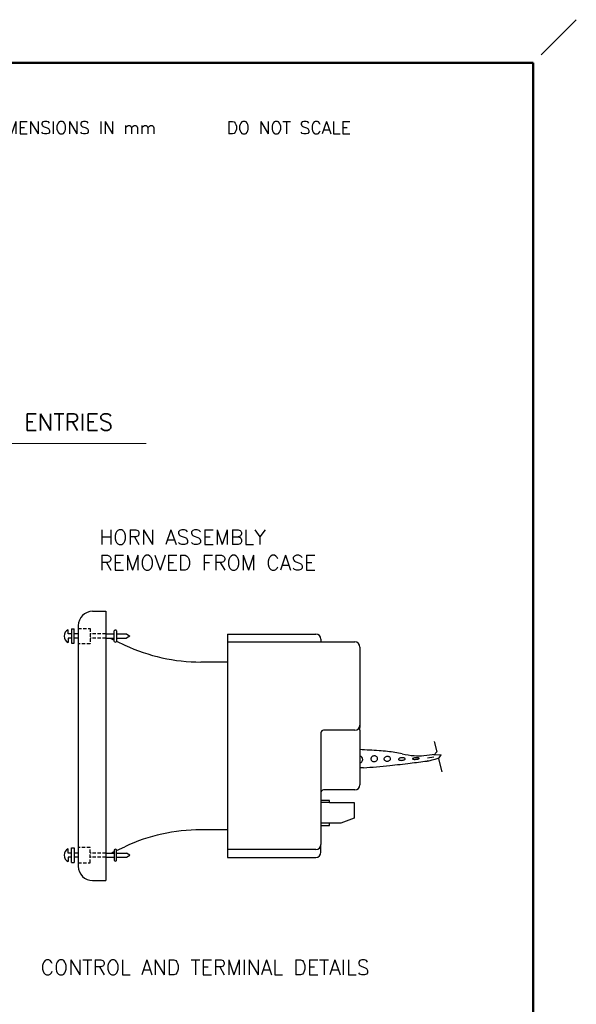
# Model space of a CAD drawing. Extents: x 0 to 411, y 0 to 279.
# Tile 6 of 13: x 112 to 196, y 130 to 279. Entities that reach past the tile are written whole.
import ezdxf

# ---------------------------------------------------------------- set-up
doc = ezdxf.new("R2010")
doc.units = 0
doc.header["$LTSCALE"] = 0.5
doc.header["$MEASUREMENT"] = 0
doc.linetypes.add('DASHEDX2', pattern=[1.5, 1, -0.5])
doc.layers.get('0').update_dxf_attribs({"linetype": 'CONTINUOUS'})
doc.layers.add('BLUE DIMS', color=5, linetype='CONTINUOUS', lineweight=13)
doc.layers.add('OBJECT', color=1, linetype='CONTINUOUS', lineweight=50)
doc.layers.add('DASHED', color=5, linetype='DASHEDX2')
doc.layers.add('UNSEEN', color=255, linetype='CONTINUOUS', plot=False)
doc.styles.add('ROMANS', font='romans', dxfattribs={"height": 2.5})

msp = doc.modelspace()

# ---------------------------------------------------------------- linework, layer by layer
for p, q in [((122.9671, 189.59869), (124.97024, 189.59869)), ((124.97024, 189.59869), (124.97024, 149.01261)), ((120.80251, 187.4341), (120.80251, 151.1772)), ((119.28633, 186.17273), (119.28633, 186.81992)), ((119.80404, 186.17273), (119.28633, 186.17273)), ((119.80404, 185.5307), (119.28633, 185.5307)), ((119.28633, 185.5307), (119.28633, 184.88351)), ((119.80404, 186.94039), (119.80404, 184.76304)), ((119.80404, 186.94039), (120.18586, 186.94039)), ((120.18586, 184.76304), (120.18586, 186.94039)), ((120.80251, 186.17273), (120.18586, 186.17273)), ((120.80251, 185.5307), (120.18586, 185.5307)), ((124.97024, 186.17273), (126.2229, 186.17273)), ((124.97024, 185.5307), (126.2229, 185.5307)), ((125.59959, 185.5307), (126.2229, 185.23923)), ((126.2229, 185.0585), (126.2229, 186.64492)), ((126.56687, 186.64492), (126.56687, 185.0585)), ((126.56687, 186.17273), (128.04749, 186.17273)), ((126.56687, 185.5307), (128.04749, 185.5307)), ((128.04749, 186.17273), (128.57635, 185.85222)), ((128.57635, 185.85222), (128.04749, 185.5307)), ((143.2953, 186.14867), (143.2953, 152.49923)), ((143.2953, 186.14867), (156.59856, 186.14867)), ((119.80404, 184.76304), (120.18586, 184.76304)), ((126.56687, 185.07838), (127.82443, 184.49033)), ((143.2953, 184.97485), (162.46765, 184.97485)), ((157.38111, 185.36613), (157.38111, 184.97485)), ((163.2502, 184.19231), (163.2502, 180.12295)), ((143.2953, 181.94295), (139.28574, 181.94295)), ((163.2502, 180.12295), (163.2502, 178.31489)), ((163.2502, 178.31489), (163.2502, 172.06286)), ((163.2502, 171.67159), (163.2502, 172.45413)), ((157.38111, 171.28032), (157.38111, 163.45486)), ((162.46765, 171.67159), (157.77238, 171.67159)), ((163.2502, 171.67159), (163.2502, 171.28032)), ((163.2502, 171.28032), (163.2502, 163.45486)), ((174.44913, 169.98042), (174.84699, 168.39027)), ((174.37407, 167.91773), (174.84699, 168.39027)), ((175.50008, 167.95524), (174.37407, 167.91773)), ((175.09941, 167.38141), (175.50008, 167.95524)), ((173.49315, 167.04491), (173.37695, 167.02803)), ((174.39979, 167.63284), (173.46733, 167.45788)), ((175.09941, 167.38141), (175.59391, 165.40501)), ((163.7765, 165.99909), (163.2502, 165.9858)), ((157.38111, 163.45486), (157.38111, 154.4556)), ((162.46765, 162.67232), (157.77238, 162.67232)), ((158.6932, 161.1022), (157.38111, 161.1022)), ((158.6932, 160.7898), (157.38111, 160.7898)), ((158.6932, 160.7898), (158.6932, 161.1022)), ((158.6932, 160.7898), (162.36532, 160.7898)), ((162.36532, 160.7898), (162.36532, 158.39564)), ((158.6932, 157.66699), (157.38111, 157.66699)), ((157.38111, 157.31296), (158.6932, 157.31296)), ((158.6932, 157.31296), (158.6932, 157.66699)), ((160.38914, 157.66699), (158.6932, 157.66699)), ((162.36532, 158.39564), (160.38914, 157.66699)), ((143.2953, 156.66835), (139.28574, 156.66835)), ((157.38111, 153.67305), (157.38111, 154.4556)), ((119.28633, 153.15804), (119.28633, 153.80523)), ((119.80404, 153.15804), (119.28633, 153.15804)), ((119.80404, 151.74835), (119.80404, 153.9257)), ((119.80404, 153.9257), (120.18586, 153.9257)), ((120.18586, 153.9257), (120.18586, 151.74835)), ((120.80251, 153.15804), (120.18586, 153.15804)), ((124.97024, 153.15804), (126.2229, 153.15804)), ((125.76519, 153.15804), (126.2229, 153.37207)), ((126.2229, 153.63023), (126.2229, 152.04381)), ((126.56687, 153.53292), (127.82443, 154.12098)), ((126.56687, 152.04381), (126.56687, 153.63023)), ((126.56687, 153.15804), (128.04749, 153.15804)), ((128.57635, 152.83651), (128.04749, 153.15804)), ((128.04749, 152.51601), (128.57635, 152.83651)), ((156.59856, 153.67305), (143.2953, 153.67305)), ((157.38111, 153.28178), (157.38111, 153.67305)), ((119.80404, 152.51601), (119.28633, 152.51601)), ((119.28633, 152.51601), (119.28633, 151.86882)), ((119.80404, 151.74835), (120.18586, 151.74835)), ((120.80251, 152.51601), (120.18586, 152.51601)), ((124.97024, 152.51601), (126.2229, 152.51601)), ((126.56687, 152.51601), (128.04749, 152.51601)), ((143.2953, 152.49923), (156.59856, 152.49923)), ((122.9671, 149.01261), (124.97024, 149.01261))]:
    msp.add_line(p, q)
for centre, radius, start, end in [((122.9671, 187.4341), 2.16459, 90, 180), ((119.72556, 185.85171), 1.06317, 114.4013, 245.5987), ((126.39488, 186.56436), 0.18992, 25.0995857, 154.9004143), ((156.59856, 185.36613), 0.78255, 0, 90), ((126.39488, 185.13906), 0.18992, 205.0995857, 334.9004143), ((139.28574, 209.00034), 27.05739, 244.9383952, 270), ((162.46765, 184.19231), 0.78255, 0, 90), ((162.46765, 172.45413), 0.78255, 270, 0), ((157.77238, 171.28032), 0.39127, 90, 180), ((152.80009, -29.71459), 198.73371, 86.1530681, 86.9858005), ((163.18761, 167.2608), 0.50101, 277.1755932, 82.8244068), ((165.39542, 167.28931), 0.50329, 117.7364444, 138.8056312), ((165.43218, 167.2194), 0.58227, 98.1634096, 117.7364444), ((165.43218, 167.2194), 0.58227, 78.5903747, 98.1634096), ((165.4478, 167.29683), 0.50329, 57.521188, 78.5903747), ((165.48137, 167.34956), 0.44078, 33.9230955, 57.521188), ((164.1513, 139.09491), 29.54299, 83.6495028, 86.1530681), ((167.34147, 167.16739), 0.52843, 110.8988526, 129.6686064), ((167.40856, 166.99167), 0.71652, 94.7989432, 110.8988526), ((167.40856, 166.99167), 0.71652, 78.6990339, 94.7989432), ((164.85762, 145.44143), 23.1573, 78.1175212, 83.6495028), ((167.44542, 167.17612), 0.52843, 59.9292801, 78.6990339), ((172.78387, 183.11126), 15.3374, 258.1175212, 264.9163626), ((172.13811, 175.85227), 8.04975, 264.9163626, 275.5313348), ((171.28962, 184.61399), 16.85245, 275.5313348, 281.0964573), ((147.65158, 367.38819), 202.03362, 274.5778183, 275.7145136), ((165.28179, 167.3516), 0.37092, 162.4037237, 188.1634096), ((165.28179, 167.3516), 0.37092, 188.1634096, 213.9230955), ((165.34838, 167.33048), 0.44078, 138.8056312, 162.4037237), ((165.33976, 167.39059), 0.44078, 213.9230955, 237.521188), ((165.37333, 167.44332), 0.50329, 237.521188, 258.5903747), ((165.38895, 167.52074), 0.58227, 258.5903747, 278.1634096), ((165.38895, 167.52074), 0.58227, 278.1634096, 297.7364444), ((165.42571, 167.45084), 0.50329, 297.7364444, 318.8056312), ((165.47274, 167.40967), 0.44078, 318.8056312, 342.4037237), ((165.53934, 167.38855), 0.37092, 8.1634096, 33.9230955), ((165.53934, 167.38855), 0.37092, 342.4037237, 8.1634096), ((167.12521, 167.33658), 0.24751, 154.0703514, 184.7989432), ((167.12521, 167.33658), 0.24751, 184.7989432, 215.5275351), ((167.25247, 167.2747), 0.38902, 129.6686064, 154.0703514), ((167.24037, 167.41881), 0.38902, 215.5275351, 239.9292801), ((167.31023, 167.53946), 0.52843, 239.9292801, 258.6990339), ((167.34709, 167.72391), 0.71652, 258.6990339, 274.7989432), ((167.34709, 167.72391), 0.71652, 274.7989432, 290.8988526), ((167.41418, 167.54819), 0.52843, 290.8988526, 309.6686064), ((167.51528, 167.29677), 0.38902, 35.5275351, 59.9292801), ((167.50318, 167.44088), 0.38902, 309.6686064, 334.0703514), ((155.81836, 285.77685), 120.01467, 275.7145136, 277.1893491), ((167.63044, 167.379), 0.24751, 4.7989432, 35.5275351), ((167.63044, 167.379), 0.24751, 334.0703514, 4.7989432), ((169.16136, 167.29171), 0.08425, 137.6952475, 184.7307073), ((169.16136, 167.29171), 0.08425, 184.7307073, 231.7661671), ((169.3748, 167.09747), 0.37284, 115.8263941, 137.6952475), ((169.33996, 167.5184), 0.37284, 231.7661671, 253.6350206), ((169.53515, 166.76615), 0.74093, 103.809581, 115.8263941), ((169.44368, 167.87158), 0.74093, 253.6350206, 265.6518336), ((169.66765, 166.22711), 1.29601, 94.7307073, 103.809581), ((169.48576, 168.42506), 1.29601, 265.6518336, 274.7307073), ((169.66765, 166.22711), 1.29601, 85.6518336, 94.7307073), ((169.48576, 168.42506), 1.29601, 274.7307073, 283.809581), ((169.70973, 166.78059), 0.74093, 73.6350206, 85.6518336), ((169.61826, 167.88602), 0.74093, 283.809581, 295.8263941), ((169.81345, 167.13377), 0.37284, 51.7661671, 73.6350206), ((169.77861, 167.5547), 0.37284, 295.8263941, 317.6952475), ((169.99205, 167.36046), 0.08425, 4.7307073, 51.7661671), ((169.99205, 167.36046), 0.08425, 317.6952475, 4.7307073), ((-31.8102, 1773.23351), 1619.25842, 277.18934907, 277.2799063), ((171.22646, 167.36034), 0.03724, 124.0909129, 185.021296), ((171.22646, 167.36034), 0.03724, 185.021296, 245.9516791), ((171.4791, 166.98706), 0.48798, 107.9882462, 124.0909129), ((171.41014, 167.77196), 0.48798, 245.9516791, 262.0543459), ((171.68116, 166.36474), 1.14228, 100.469521, 107.9882462), ((171.50058, 168.41997), 1.14228, 262.0543459, 269.5730711), ((171.86863, 165.35023), 2.17397, 95.021296, 100.469521), ((171.50827, 169.45164), 2.17397, 269.5730711, 275.021296), ((171.86863, 165.35023), 2.17397, 89.5730711, 95.021296), ((171.50827, 169.45164), 2.17397, 275.021296, 280.469521), ((171.87632, 166.38189), 1.14228, 82.0543459, 89.5730711), ((171.69574, 168.43712), 1.14228, 280.469521, 287.9882462), ((171.96677, 167.02991), 0.48798, 65.9516791, 82.0543459), ((171.8978, 167.8148), 0.48798, 287.9882462, 304.0909129), ((172.15045, 167.44152), 0.03724, 5.021296, 65.9516791), ((172.15045, 167.44152), 0.03724, 304.0909129, 5.021296), ((172.64548, 172.2476), 5.2713, 279.2538281, 286.6502702), ((162.53101, 206.06751), 40.57128, 286.6502702, 287.2426672), ((162.53101, 206.06751), 40.57128, 287.2672358, 288.195153), ((162.46765, 163.45486), 0.78255, 270, 0), ((157.77238, 162.28105), 0.39127, 90, 180), ((139.28574, 129.61096), 27.05739, 90, 115.0616048), ((156.59856, 154.4556), 0.78255, 270, 0), ((119.72556, 152.83702), 1.06317, 114.4013, 245.5987), ((126.39488, 153.54967), 0.18992, 25.0995857, 154.9004143), ((156.59856, 153.28178), 0.78255, 270, 0), ((126.39488, 152.12437), 0.18992, 205.0995857, 334.9004143), ((122.9671, 151.1772), 2.16459, 180, 270)]:
    msp.add_arc(centre, radius, start, end)
at = {"layer": 'BLUE DIMS'}
msp.add_line((91.51362, 214.87485), (131.0484, 214.87485), dxfattribs=at)
at = {"layer": 'DASHED'}
for p, q in [((120.80251, 187.00632), (122.57897, 187.00632)), ((122.57897, 187.00632), (122.57897, 184.6971)), ((124.97024, 186.17273), (122.57897, 186.17273)), ((124.97024, 185.5307), (122.57897, 185.5307)), ((122.57897, 184.6971), (120.80251, 184.6971)), ((122.57897, 153.99163), (120.80251, 153.99163)), ((122.57897, 151.68241), (122.57897, 153.99163)), ((124.97024, 153.15804), (122.57897, 153.15804)), ((120.80251, 151.68241), (122.57897, 151.68241)), ((124.97024, 152.51601), (122.57897, 152.51601))]:
    msp.add_line(p, q, dxfattribs=at)
at = {"layer": 'OBJECT', "color": 1, "lineweight": 50}
for p in [(6.5, 272.23774), (189.375, 6.5)]:
    msp.add_line(p, (189.375, 272.23774), dxfattribs=at)
at = {"layer": 'UNSEEN', "color": 255}
msp.add_line((190.59719, 273.45993), (195.875, 278.73774), dxfattribs=at)

# ---------------------------------------------------------------- texts
at = {"color": 7, "linetype": 'Continuous', "style": 'ROMANS'}
msp.add_text('THIRD ANGLE PROJECTION      DIMENSIONS IN mm      DO NOT SCALE', height=1.9, dxfattribs=at).set_placement((63.07132, 261.51327))
at = {"style": 'ROMANS'}
for s, p in [('HORN ASSEMBLY', (123.97276, 199.63237)), ('REMOVED FROM CASE', (123.97276, 195.77193)), ('CONTROL AND TERMINAL DETAILS', (115.13079, 134.81029))]:
    msp.add_text(s, height=2.2505828, dxfattribs=at).set_placement(p)
at = {"layer": 'BLUE DIMS', "insert": (92.29117, 216.8438), "char_height": 2.5, "attachment_point": 7, "style": 'ROMANS'}
msp.add_mtext('{3 OFF M20 ENTRIES}', dxfattribs=at)

doc.saveas('drawing.dxf')
